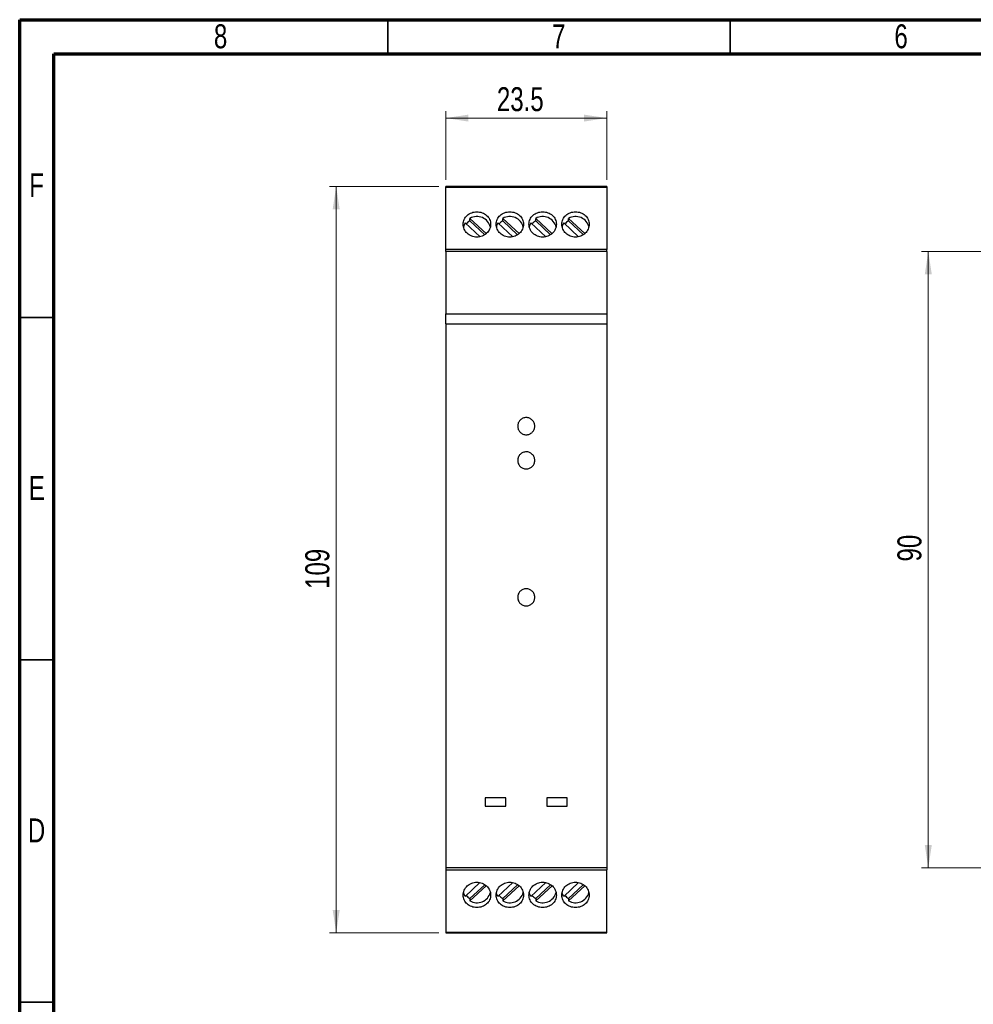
# Model space of a CAD drawing. Header units: millimetres. Extents: x 8 to 415, y 5 to 292.
# Tile 2 of 3: x 8 to 147, y 148 to 292. Entities that reach past the tile are written whole.
import ezdxf

# ---------------------------------------------------------------- set-up
doc = ezdxf.new("R2010")
doc.units = ezdxf.units.MM
doc.styles.add('SLDTEXTSTYLE0', font='TXT', dxfattribs={"width": 0.75})
doc.dimstyles.new('SLDDIMSTYLE0', dxfattribs={"dimtxt": 3.5, "dimasz": 3.302, "dimexe": 0, "dimexo": 0.0625, "dimgap": 0.875, "dimtad": 1, "dimrnd": 1e-09, "dimzin": 12, "dimdsep": 46, "dimtxsty": 'SLDTEXTSTYLE0', "dimsah": 1, "dimcen": 0.09, "dimadec": 0, "dimazin": 3, "dimtfac": 1, "dimtofl": 0, "dimtmove": 0, "dimatfit": 3, "dimfxl": 1, "dimfrac": 2, "dimtolj": 1, "dimtzin": 12, "dimarcsym": 0})

# ---------------------------------------------------------------- blocks, each defined once
blk = doc.blocks.new('_D')
at = {"color": 7, "linetype": 'Continuous', "lineweight": 18}
for p, q in [((68.72, 267.63), (52.72, 267.63)), ((53.72, 267.63), (53.72, 158.63)), ((68.72, 158.63), (52.72, 158.63))]:
    blk.add_line(p, q, dxfattribs=at)
for points in [[(53.72, 267.63), (53.21, 264.32), (54.23, 264.32)], [(53.72, 158.63), (54.23, 161.93), (53.21, 161.93)]]:
    blk.add_solid(points, dxfattribs=at)
at = {"color": 7, "linetype": 'Continuous', "lineweight": 18, "insert": (49.21, 208.86), "char_height": 3.5, "attachment_point": 1, "rotation": 90, "style": 'SLDTEXTSTYLE0'}
blk.add_mtext('109', dxfattribs=at)
blk = doc.blocks.new('_D_1')
at = {"color": 7, "linetype": 'Continuous', "lineweight": 18}
for p, q in [((69.72, 268.63), (69.72, 278.63)), ((69.72, 277.63), (93.22, 277.63)), ((93.22, 268.63), (93.22, 278.63))]:
    blk.add_line(p, q, dxfattribs=at)
for points in [[(69.72, 277.63), (73.02, 277.12), (73.02, 278.13)], [(93.22, 277.63), (89.92, 278.13), (89.92, 277.12)]]:
    blk.add_solid(points, dxfattribs=at)
at = {"color": 7, "linetype": 'Continuous', "lineweight": 18, "insert": (77.19, 282.14), "char_height": 3.5, "attachment_point": 1, "style": 'SLDTEXTSTYLE0'}
blk.add_mtext('23.5', dxfattribs=at)
blk = doc.blocks.new('_D_2')
at = {"color": 7, "linetype": 'Continuous', "lineweight": 18}
for p, q in [((149.19, 258.13), (139.19, 258.13)), ((140.19, 258.13), (140.19, 168.13)), ((149.19, 168.13), (139.19, 168.13))]:
    blk.add_line(p, q, dxfattribs=at)
for points in [[(140.19, 258.13), (139.68, 254.82), (140.7, 254.82)], [(140.19, 168.13), (140.7, 171.43), (139.68, 171.43)]]:
    blk.add_solid(points, dxfattribs=at)
at = {"color": 7, "linetype": 'Continuous', "lineweight": 18, "insert": (135.68, 212.86), "char_height": 3.5, "attachment_point": 1, "rotation": 90, "style": 'SLDTEXTSTYLE0'}
blk.add_mtext('90', dxfattribs=at)

msp = doc.modelspace()

# ---------------------------------------------------------------- linework, layer by layer
at = {"color": 7, "linetype": 'Continuous', "lineweight": 70}
for p, q in [((7.5, 5), (7.5, 292)), ((7.5, 292), (415, 292)), ((12.5, 10), (12.5, 287)), ((12.5, 287), (410, 287))]:
    msp.add_line(p, q, dxfattribs=at)
at = {"color": 7, "linetype": 'Continuous', "lineweight": 35}
for p, q in [((61.25, 287), (61.25, 292)), ((111.25, 287), (111.25, 292)), ((12.5, 248.5), (7.5, 248.5)), ((12.5, 198.5), (7.5, 198.5)), ((12.5, 148.5), (7.5, 148.5)), ((12.499, 148.5), (12.501, 148.5))]:
    msp.add_line(p, q, dxfattribs=at)
at = {"color": 7, "linetype": 'Continuous', "lineweight": 25}
for p, q in [((93.223, 267.626), (69.723, 267.626)), ((69.723, 267.526), (69.723, 267.626)), ((69.723, 267.526), (93.223, 267.526)), ((69.723, 258.426), (69.723, 267.526)), ((93.223, 267.626), (93.223, 267.526)), ((93.223, 267.526), (93.223, 258.426)), ((72.55, 262.319), (74.722, 260.304)), ((73.257, 262.6), (73.257, 262.974)), ((75.633, 260.772), (73.257, 262.974)), ((75.418, 260.596), (73.257, 262.6)), ((77.35, 262.319), (79.522, 260.304)), ((78.057, 262.6), (78.057, 262.974)), ((80.433, 260.772), (78.057, 262.974)), ((80.218, 260.596), (78.057, 262.6)), ((82.15, 262.319), (84.322, 260.304)), ((82.857, 262.6), (82.857, 262.974)), ((85.233, 260.772), (82.857, 262.974)), ((85.018, 260.596), (82.857, 262.6)), ((86.95, 262.319), (89.122, 260.304)), ((87.657, 262.6), (87.657, 262.974)), ((90.033, 260.772), (87.657, 262.974)), ((89.818, 260.596), (87.657, 262.6)), ((93.223, 258.426), (69.723, 258.426)), ((69.723, 258.126), (69.723, 258.426)), ((93.223, 258.126), (69.723, 258.126)), ((69.723, 258.126), (69.723, 249.02)), ((93.223, 258.126), (93.223, 258.426)), ((93.223, 258.126), (93.223, 249.02)), ((69.723, 249.02), (93.223, 249.02)), ((69.723, 247.552), (69.723, 249.02)), ((93.223, 249.02), (93.223, 247.552)), ((69.723, 247.552), (69.723, 168.126)), ((69.723, 247.552), (93.223, 247.552)), ((93.223, 247.552), (93.223, 168.126)), ((78.473, 178.326), (75.473, 178.326)), ((75.473, 178.326), (75.473, 177.126)), ((75.473, 177.126), (78.473, 177.126)), ((78.473, 177.126), (78.473, 178.326)), ((87.473, 178.326), (84.473, 178.326)), ((84.473, 178.326), (84.473, 177.126)), ((84.473, 177.126), (87.473, 177.126)), ((87.473, 177.126), (87.473, 178.326)), ((93.223, 168.126), (69.723, 168.126)), ((69.723, 168.126), (69.723, 167.826)), ((69.723, 167.826), (93.223, 167.826)), ((69.723, 167.826), (69.723, 158.726)), ((93.223, 168.126), (93.223, 167.826)), ((93.223, 158.726), (93.223, 167.826)), ((72.55, 163.933), (74.721, 165.946)), ((75.409, 165.647), (73.257, 163.652)), ((75.642, 165.488), (73.257, 163.277)), ((77.35, 163.933), (79.521, 165.946)), ((80.209, 165.647), (78.057, 163.652)), ((80.442, 165.488), (78.057, 163.277)), ((82.15, 163.933), (84.321, 165.946)), ((85.009, 165.647), (82.857, 163.652)), ((85.242, 165.488), (82.857, 163.277)), ((86.95, 163.933), (89.121, 165.946)), ((89.809, 165.647), (87.657, 163.652)), ((90.042, 165.488), (87.657, 163.277)), ((73.257, 163.652), (73.257, 163.277)), ((78.057, 163.652), (78.057, 163.277)), ((82.857, 163.652), (82.857, 163.277)), ((87.657, 163.652), (87.657, 163.277)), ((69.723, 158.726), (93.223, 158.726)), ((69.723, 158.726), (69.723, 158.626)), ((69.723, 158.626), (93.223, 158.626)), ((93.223, 158.626), (93.223, 158.726))]:
    msp.add_line(p, q, dxfattribs=at)
at = {"color": 7, "linetype": 'Continuous', "lineweight": 25, "flags": 128}
for points in [[(72.55, 262.319), (72.345, 261.87), (72.316, 261.762)], [(77.35, 262.319), (77.145, 261.87), (77.116, 261.762)], [(82.15, 262.319), (81.945, 261.87), (81.916, 261.762)], [(86.95, 262.319), (86.745, 261.87), (86.716, 261.762)], [(72.55, 163.933), (72.345, 164.382), (72.317, 164.49)], [(77.35, 163.933), (77.145, 164.382), (77.117, 164.49)], [(82.15, 163.933), (81.945, 164.382), (81.917, 164.49)], [(86.95, 163.933), (86.745, 164.382), (86.717, 164.49)]]:
    msp.add_lwpolyline(points, dxfattribs=at)
at = {"color": 7, "linetype": 'Continuous', "lineweight": 25}
for centre, radius, start, end in [((74.275, 261.227), 2.023, 13.40174, 120.22586), ((79.075, 261.227), 2.023, 13.40174, 120.22586), ((83.875, 261.227), 2.023, 13.40174, 120.22586), ((88.675, 261.227), 2.023, 13.40174, 120.22586), ((74.195, 260.874), 1.964, 118.52592, 138.89397), ((78.995, 260.874), 1.964, 118.52592, 138.89397), ((83.795, 260.874), 1.964, 118.52592, 138.89397), ((88.595, 260.874), 1.964, 118.52592, 138.89397), ((74.195, 165.377), 1.964, 221.10603, 241.47408), ((74.275, 165.03), 2.027, 239.84021, 344.76007), ((78.995, 165.377), 1.964, 221.10603, 241.47408), ((79.075, 165.03), 2.027, 239.84021, 344.76007), ((83.795, 165.377), 1.964, 221.10603, 241.47408), ((83.875, 165.03), 2.027, 239.84021, 344.76007), ((88.595, 165.377), 1.964, 221.10603, 241.47408), ((88.675, 165.03), 2.027, 239.84021, 344.76007)]:
    msp.add_arc(centre, radius, start, end, dxfattribs=at)
for points, knots in [([(74.273, 260.231), (74.405, 260.231), (74.535, 260.243), (74.791, 260.292), (74.918, 260.33), (75.16, 260.427), (75.275, 260.486), (75.492, 260.625), (75.595, 260.706), (75.872, 260.971), (76.021, 261.183), (76.22, 261.636), (76.273, 261.883), (76.273, 262.246), (76.26, 262.368), (76.209, 262.604), (76.171, 262.718), (76.071, 262.939), (76.008, 263.045), (75.864, 263.241), (75.781, 263.332), (75.594, 263.5), (75.494, 263.574), (75.277, 263.704), (75.16, 263.759), (74.918, 263.849), (74.793, 263.882), (74.537, 263.928), (74.404, 263.94), (74.013, 263.94), (73.749, 263.893), (73.268, 263.716), (73.045, 263.584), (72.768, 263.335), (72.683, 263.243), (72.538, 263.046), (72.476, 262.942), (72.376, 262.721), (72.337, 262.605), (72.286, 262.37), (72.273, 262.25), (72.273, 262.005), (72.286, 261.884), (72.336, 261.645), (72.375, 261.525), (72.475, 261.297), (72.536, 261.188), (72.681, 260.982), (72.765, 260.884), (73.042, 260.619), (73.265, 260.475), (73.746, 260.282), (74.008, 260.231), (74.273, 260.231)], [0, 0, 0, 0, 0.03125, 0.03125, 0.0625, 0.0625, 0.09375, 0.09375, 0.125, 0.125, 0.1875, 0.1875, 0.25, 0.25, 0.28125, 0.28125, 0.3125, 0.3125, 0.34375, 0.34375, 0.375, 0.375, 0.40625, 0.40625, 0.4375, 0.4375, 0.46875, 0.46875, 0.5, 0.5, 0.5625, 0.5625, 0.625, 0.625, 0.65625, 0.65625, 0.6875, 0.6875, 0.71875, 0.71875, 0.75, 0.75, 0.78125, 0.78125, 0.8125, 0.8125, 0.84375, 0.84375, 0.875, 0.875, 0.9375, 0.9375, 1, 1, 1, 1]), ([(79.073, 260.231), (79.205, 260.231), (79.335, 260.243), (79.591, 260.292), (79.718, 260.33), (79.96, 260.427), (80.075, 260.486), (80.292, 260.625), (80.395, 260.706), (80.672, 260.971), (80.821, 261.183), (81.02, 261.636), (81.073, 261.883), (81.073, 262.246), (81.06, 262.368), (81.009, 262.604), (80.971, 262.718), (80.871, 262.939), (80.808, 263.045), (80.664, 263.241), (80.581, 263.332), (80.394, 263.5), (80.294, 263.574), (80.077, 263.704), (79.96, 263.759), (79.718, 263.849), (79.593, 263.882), (79.337, 263.928), (79.204, 263.94), (78.813, 263.94), (78.549, 263.893), (78.068, 263.716), (77.845, 263.584), (77.568, 263.335), (77.483, 263.243), (77.338, 263.046), (77.276, 262.942), (77.176, 262.721), (77.137, 262.605), (77.086, 262.37), (77.073, 262.25), (77.073, 262.005), (77.086, 261.884), (77.136, 261.645), (77.175, 261.525), (77.275, 261.297), (77.336, 261.188), (77.481, 260.982), (77.565, 260.884), (77.842, 260.619), (78.065, 260.475), (78.546, 260.282), (78.808, 260.231), (79.073, 260.231)], [0, 0, 0, 0, 0.03125, 0.03125, 0.0625, 0.0625, 0.09375, 0.09375, 0.125, 0.125, 0.1875, 0.1875, 0.25, 0.25, 0.28125, 0.28125, 0.3125, 0.3125, 0.34375, 0.34375, 0.375, 0.375, 0.40625, 0.40625, 0.4375, 0.4375, 0.46875, 0.46875, 0.5, 0.5, 0.5625, 0.5625, 0.625, 0.625, 0.65625, 0.65625, 0.6875, 0.6875, 0.71875, 0.71875, 0.75, 0.75, 0.78125, 0.78125, 0.8125, 0.8125, 0.84375, 0.84375, 0.875, 0.875, 0.9375, 0.9375, 1, 1, 1, 1]), ([(83.873, 260.231), (84.005, 260.231), (84.135, 260.243), (84.391, 260.292), (84.518, 260.33), (84.76, 260.427), (84.875, 260.486), (85.092, 260.625), (85.195, 260.706), (85.472, 260.971), (85.621, 261.183), (85.82, 261.636), (85.873, 261.883), (85.873, 262.246), (85.86, 262.368), (85.809, 262.604), (85.771, 262.718), (85.671, 262.939), (85.608, 263.045), (85.464, 263.241), (85.381, 263.332), (85.194, 263.5), (85.094, 263.574), (84.877, 263.704), (84.76, 263.759), (84.518, 263.849), (84.393, 263.882), (84.137, 263.928), (84.004, 263.94), (83.613, 263.94), (83.349, 263.893), (82.868, 263.716), (82.645, 263.584), (82.368, 263.335), (82.283, 263.243), (82.138, 263.046), (82.076, 262.942), (81.976, 262.721), (81.937, 262.605), (81.886, 262.37), (81.873, 262.25), (81.873, 262.005), (81.886, 261.884), (81.936, 261.645), (81.975, 261.525), (82.075, 261.297), (82.136, 261.188), (82.281, 260.982), (82.365, 260.884), (82.642, 260.619), (82.865, 260.475), (83.346, 260.282), (83.608, 260.231), (83.873, 260.231)], [0, 0, 0, 0, 0.03125, 0.03125, 0.0625, 0.0625, 0.09375, 0.09375, 0.125, 0.125, 0.1875, 0.1875, 0.25, 0.25, 0.28125, 0.28125, 0.3125, 0.3125, 0.34375, 0.34375, 0.375, 0.375, 0.40625, 0.40625, 0.4375, 0.4375, 0.46875, 0.46875, 0.5, 0.5, 0.5625, 0.5625, 0.625, 0.625, 0.65625, 0.65625, 0.6875, 0.6875, 0.71875, 0.71875, 0.75, 0.75, 0.78125, 0.78125, 0.8125, 0.8125, 0.84375, 0.84375, 0.875, 0.875, 0.9375, 0.9375, 1, 1, 1, 1]), ([(88.673, 260.231), (88.805, 260.231), (88.935, 260.243), (89.191, 260.292), (89.318, 260.33), (89.56, 260.427), (89.675, 260.486), (89.892, 260.625), (89.995, 260.706), (90.272, 260.971), (90.421, 261.183), (90.62, 261.636), (90.673, 261.883), (90.673, 262.246), (90.66, 262.368), (90.609, 262.604), (90.571, 262.718), (90.471, 262.939), (90.408, 263.045), (90.264, 263.241), (90.181, 263.332), (89.994, 263.5), (89.894, 263.574), (89.677, 263.704), (89.56, 263.759), (89.318, 263.849), (89.193, 263.882), (88.937, 263.928), (88.804, 263.94), (88.413, 263.94), (88.149, 263.893), (87.668, 263.716), (87.445, 263.584), (87.168, 263.335), (87.083, 263.243), (86.938, 263.046), (86.876, 262.942), (86.776, 262.721), (86.737, 262.605), (86.686, 262.37), (86.673, 262.25), (86.673, 262.005), (86.686, 261.884), (86.736, 261.645), (86.775, 261.525), (86.875, 261.297), (86.936, 261.188), (87.081, 260.982), (87.165, 260.884), (87.442, 260.619), (87.665, 260.475), (88.146, 260.282), (88.408, 260.231), (88.673, 260.231)], [0, 0, 0, 0, 0.03125, 0.03125, 0.0625, 0.0625, 0.09375, 0.09375, 0.125, 0.125, 0.1875, 0.1875, 0.25, 0.25, 0.28125, 0.28125, 0.3125, 0.3125, 0.34375, 0.34375, 0.375, 0.375, 0.40625, 0.40625, 0.4375, 0.4375, 0.46875, 0.46875, 0.5, 0.5, 0.5625, 0.5625, 0.625, 0.625, 0.65625, 0.65625, 0.6875, 0.6875, 0.71875, 0.71875, 0.75, 0.75, 0.78125, 0.78125, 0.8125, 0.8125, 0.84375, 0.84375, 0.875, 0.875, 0.9375, 0.9375, 1, 1, 1, 1]), ([(82.723, 232.626), (82.723, 232.461), (82.691, 232.3), (82.597, 232.073), (82.559, 232.001), (82.468, 231.865), (82.416, 231.801), (82.243, 231.628), (82.103, 231.534), (81.802, 231.409), (81.637, 231.376), (81.31, 231.376), (81.145, 231.408), (80.842, 231.534), (80.704, 231.626), (80.471, 231.86), (80.38, 231.998), (80.255, 232.3), (80.223, 232.464), (80.223, 232.789), (80.256, 232.953), (80.379, 233.253), (80.472, 233.392), (80.702, 233.623), (80.841, 233.717), (81.143, 233.843), (81.307, 233.876), (81.637, 233.876), (81.8, 233.843), (82.028, 233.749), (82.1, 233.71), (82.236, 233.62), (82.3, 233.567), (82.473, 233.393), (82.566, 233.254), (82.69, 232.954), (82.723, 232.79), (82.723, 232.626)], [0, 0, 0, 0, 0.0625, 0.0625, 0.09375, 0.09375, 0.125, 0.125, 0.1875, 0.1875, 0.25, 0.25, 0.3125, 0.3125, 0.375, 0.375, 0.4375, 0.4375, 0.5, 0.5, 0.5625, 0.5625, 0.625, 0.625, 0.6875, 0.6875, 0.75, 0.75, 0.8125, 0.8125, 0.84375, 0.84375, 0.875, 0.875, 0.9375, 0.9375, 1, 1, 1, 1]), ([(82.723, 227.626), (82.723, 227.461), (82.691, 227.299), (82.597, 227.072), (82.558, 227.001), (82.468, 226.865), (82.415, 226.8), (82.242, 226.627), (82.103, 226.534), (81.801, 226.409), (81.637, 226.376), (81.31, 226.376), (81.146, 226.408), (80.843, 226.534), (80.705, 226.626), (80.472, 226.859), (80.38, 226.997), (80.286, 227.224), (80.263, 227.302), (80.231, 227.462), (80.223, 227.545), (80.223, 227.789), (80.256, 227.953), (80.38, 228.253), (80.473, 228.393), (80.703, 228.624), (80.841, 228.717), (81.144, 228.843), (81.307, 228.876), (81.637, 228.876), (81.8, 228.844), (82.027, 228.749), (82.099, 228.711), (82.235, 228.62), (82.299, 228.567), (82.472, 228.394), (82.565, 228.255), (82.69, 227.955), (82.723, 227.791), (82.723, 227.626)], [0, 0, 0, 0, 0.0625, 0.0625, 0.09375, 0.09375, 0.125, 0.125, 0.1875, 0.1875, 0.25, 0.25, 0.3125, 0.3125, 0.375, 0.375, 0.4375, 0.4375, 0.46875, 0.46875, 0.5, 0.5, 0.5625, 0.5625, 0.625, 0.625, 0.6875, 0.6875, 0.75, 0.75, 0.8125, 0.8125, 0.84375, 0.84375, 0.875, 0.875, 0.9375, 0.9375, 1, 1, 1, 1]), ([(82.723, 207.626), (82.723, 207.461), (82.69, 207.299), (82.596, 207.072), (82.558, 207), (82.467, 206.864), (82.415, 206.8), (82.242, 206.627), (82.102, 206.534), (81.801, 206.409), (81.637, 206.376), (81.311, 206.376), (81.147, 206.408), (80.844, 206.533), (80.706, 206.625), (80.473, 206.858), (80.381, 206.996), (80.287, 207.223), (80.263, 207.301), (80.231, 207.461), (80.223, 207.544), (80.223, 207.788), (80.255, 207.953), (80.38, 208.254), (80.473, 208.393), (80.703, 208.624), (80.842, 208.717), (81.144, 208.843), (81.307, 208.876), (81.636, 208.876), (81.799, 208.844), (82.026, 208.75), (82.098, 208.711), (82.234, 208.621), (82.298, 208.568), (82.472, 208.395), (82.565, 208.256), (82.69, 207.955), (82.723, 207.791), (82.723, 207.626)], [0, 0, 0, 0, 0.0625, 0.0625, 0.09375, 0.09375, 0.125, 0.125, 0.1875, 0.1875, 0.25, 0.25, 0.3125, 0.3125, 0.375, 0.375, 0.4375, 0.4375, 0.46875, 0.46875, 0.5, 0.5, 0.5625, 0.5625, 0.625, 0.625, 0.6875, 0.6875, 0.75, 0.75, 0.8125, 0.8125, 0.84375, 0.84375, 0.875, 0.875, 0.9375, 0.9375, 1, 1, 1, 1]), ([(74.273, 162.312), (74.405, 162.312), (74.535, 162.324), (74.791, 162.369), (74.918, 162.403), (75.16, 162.492), (75.275, 162.547), (75.492, 162.677), (75.595, 162.752), (75.872, 163.001), (76.021, 163.202), (76.22, 163.641), (76.273, 163.883), (76.273, 164.246), (76.26, 164.369), (76.209, 164.609), (76.171, 164.726), (76.071, 164.955), (76.008, 165.066), (75.864, 165.271), (75.781, 165.368), (75.594, 165.546), (75.494, 165.626), (75.277, 165.765), (75.16, 165.825), (74.918, 165.922), (74.793, 165.959), (74.537, 166.008), (74.404, 166.021), (74.013, 166.021), (73.749, 165.97), (73.268, 165.778), (73.045, 165.635), (72.768, 165.371), (72.683, 165.273), (72.538, 165.066), (72.476, 164.958), (72.376, 164.73), (72.337, 164.61), (72.286, 164.371), (72.273, 164.25), (72.273, 164.005), (72.286, 163.885), (72.336, 163.65), (72.375, 163.533), (72.475, 163.313), (72.536, 163.208), (72.681, 163.012), (72.765, 162.919), (73.042, 162.67), (73.265, 162.537), (73.746, 162.359), (74.008, 162.312), (74.273, 162.312)], [0, 0, 0, 0, 0.03125, 0.03125, 0.0625, 0.0625, 0.09375, 0.09375, 0.125, 0.125, 0.1875, 0.1875, 0.25, 0.25, 0.28125, 0.28125, 0.3125, 0.3125, 0.34375, 0.34375, 0.375, 0.375, 0.40625, 0.40625, 0.4375, 0.4375, 0.46875, 0.46875, 0.5, 0.5, 0.5625, 0.5625, 0.625, 0.625, 0.65625, 0.65625, 0.6875, 0.6875, 0.71875, 0.71875, 0.75, 0.75, 0.78125, 0.78125, 0.8125, 0.8125, 0.84375, 0.84375, 0.875, 0.875, 0.9375, 0.9375, 1, 1, 1, 1]), ([(79.073, 162.312), (79.205, 162.312), (79.335, 162.324), (79.591, 162.369), (79.718, 162.403), (79.96, 162.492), (80.075, 162.547), (80.292, 162.677), (80.395, 162.752), (80.672, 163.001), (80.821, 163.202), (81.02, 163.641), (81.073, 163.883), (81.073, 164.246), (81.06, 164.369), (81.009, 164.609), (80.971, 164.726), (80.871, 164.955), (80.808, 165.066), (80.664, 165.271), (80.581, 165.368), (80.394, 165.546), (80.294, 165.626), (80.077, 165.765), (79.96, 165.825), (79.718, 165.922), (79.593, 165.959), (79.337, 166.008), (79.204, 166.021), (78.813, 166.021), (78.549, 165.97), (78.068, 165.778), (77.845, 165.635), (77.568, 165.371), (77.483, 165.273), (77.338, 165.066), (77.276, 164.958), (77.176, 164.73), (77.137, 164.61), (77.086, 164.371), (77.073, 164.25), (77.073, 164.005), (77.086, 163.885), (77.136, 163.65), (77.175, 163.533), (77.275, 163.313), (77.336, 163.208), (77.481, 163.012), (77.565, 162.919), (77.842, 162.67), (78.065, 162.537), (78.546, 162.359), (78.808, 162.312), (79.073, 162.312)], [0, 0, 0, 0, 0.03125, 0.03125, 0.0625, 0.0625, 0.09375, 0.09375, 0.125, 0.125, 0.1875, 0.1875, 0.25, 0.25, 0.28125, 0.28125, 0.3125, 0.3125, 0.34375, 0.34375, 0.375, 0.375, 0.40625, 0.40625, 0.4375, 0.4375, 0.46875, 0.46875, 0.5, 0.5, 0.5625, 0.5625, 0.625, 0.625, 0.65625, 0.65625, 0.6875, 0.6875, 0.71875, 0.71875, 0.75, 0.75, 0.78125, 0.78125, 0.8125, 0.8125, 0.84375, 0.84375, 0.875, 0.875, 0.9375, 0.9375, 1, 1, 1, 1]), ([(83.873, 162.312), (84.005, 162.312), (84.135, 162.324), (84.391, 162.369), (84.518, 162.403), (84.76, 162.492), (84.875, 162.547), (85.092, 162.677), (85.195, 162.752), (85.472, 163.001), (85.621, 163.202), (85.82, 163.641), (85.873, 163.883), (85.873, 164.246), (85.86, 164.369), (85.809, 164.609), (85.771, 164.726), (85.671, 164.955), (85.608, 165.066), (85.464, 165.271), (85.381, 165.368), (85.194, 165.546), (85.094, 165.626), (84.877, 165.765), (84.76, 165.825), (84.518, 165.922), (84.393, 165.959), (84.137, 166.008), (84.004, 166.021), (83.613, 166.021), (83.349, 165.97), (82.868, 165.778), (82.645, 165.635), (82.368, 165.371), (82.283, 165.273), (82.138, 165.066), (82.076, 164.958), (81.976, 164.73), (81.937, 164.61), (81.886, 164.371), (81.873, 164.25), (81.873, 164.005), (81.886, 163.885), (81.936, 163.65), (81.975, 163.533), (82.075, 163.313), (82.136, 163.208), (82.281, 163.012), (82.365, 162.919), (82.642, 162.67), (82.865, 162.537), (83.346, 162.359), (83.608, 162.312), (83.873, 162.312)], [0, 0, 0, 0, 0.03125, 0.03125, 0.0625, 0.0625, 0.09375, 0.09375, 0.125, 0.125, 0.1875, 0.1875, 0.25, 0.25, 0.28125, 0.28125, 0.3125, 0.3125, 0.34375, 0.34375, 0.375, 0.375, 0.40625, 0.40625, 0.4375, 0.4375, 0.46875, 0.46875, 0.5, 0.5, 0.5625, 0.5625, 0.625, 0.625, 0.65625, 0.65625, 0.6875, 0.6875, 0.71875, 0.71875, 0.75, 0.75, 0.78125, 0.78125, 0.8125, 0.8125, 0.84375, 0.84375, 0.875, 0.875, 0.9375, 0.9375, 1, 1, 1, 1]), ([(88.673, 162.312), (88.805, 162.312), (88.935, 162.324), (89.191, 162.369), (89.318, 162.403), (89.56, 162.492), (89.675, 162.547), (89.892, 162.677), (89.995, 162.752), (90.272, 163.001), (90.421, 163.202), (90.62, 163.641), (90.673, 163.883), (90.673, 164.246), (90.66, 164.369), (90.609, 164.609), (90.571, 164.726), (90.471, 164.955), (90.408, 165.066), (90.264, 165.271), (90.181, 165.368), (89.994, 165.546), (89.894, 165.626), (89.677, 165.765), (89.56, 165.825), (89.318, 165.922), (89.193, 165.959), (88.937, 166.008), (88.804, 166.021), (88.413, 166.021), (88.149, 165.97), (87.668, 165.778), (87.445, 165.635), (87.168, 165.371), (87.083, 165.273), (86.938, 165.066), (86.876, 164.958), (86.776, 164.73), (86.737, 164.61), (86.686, 164.371), (86.673, 164.25), (86.673, 164.005), (86.686, 163.885), (86.736, 163.65), (86.775, 163.533), (86.875, 163.313), (86.936, 163.208), (87.081, 163.012), (87.165, 162.919), (87.442, 162.67), (87.665, 162.537), (88.146, 162.359), (88.408, 162.312), (88.673, 162.312)], [0, 0, 0, 0, 0.03125, 0.03125, 0.0625, 0.0625, 0.09375, 0.09375, 0.125, 0.125, 0.1875, 0.1875, 0.25, 0.25, 0.28125, 0.28125, 0.3125, 0.3125, 0.34375, 0.34375, 0.375, 0.375, 0.40625, 0.40625, 0.4375, 0.4375, 0.46875, 0.46875, 0.5, 0.5, 0.5625, 0.5625, 0.625, 0.625, 0.65625, 0.65625, 0.6875, 0.6875, 0.71875, 0.71875, 0.75, 0.75, 0.78125, 0.78125, 0.8125, 0.8125, 0.84375, 0.84375, 0.875, 0.875, 0.9375, 0.9375, 1, 1, 1, 1])]:
    msp.add_open_spline(points, degree=3, knots=knots, dxfattribs=at)

# ---------------------------------------------------------------- texts
at = {"color": 7, "linetype": 'Continuous', "lineweight": 0, "char_height": 3.5, "attachment_point": 2, "style": 'SLDTEXTSTYLE0'}
for s, insert in [('8', (36.84, 291.326)), ('7', (86.215, 291.326)), ('6', (136.215, 291.326)), ('F', (9.964, 269.576)), ('E', (10.006, 225.326)), ('D', (9.96, 175.326))]:
    msp.add_mtext(s, dxfattribs=dict(at, insert=insert))

# ---------------------------------------------------------------- dimensions: what is measured, and where the dimension line sits
at = {"color": 7, "linetype": 'Continuous', "lineweight": 18}
dim = msp.add_linear_dim(base=(93.223, 277.626), p1=(69.723, 267.626), p2=(93.223, 267.626), dimstyle='SLDDIMSTYLE0', dxfattribs=at)
dim.commit()
dim.dimension.update_dxf_attribs({"geometry": '_D_1', "text_midpoint": (81.714, 277.626), "dimtype": 160})
for base, p1, p2, picture, middle in [((53.723, 158.626), (69.723, 267.626), (69.723, 158.626), '_D', (53.723, 212.735)), ((140.191, 168.126), (150.191, 258.126), (150.191, 168.126), '_D_2', (140.191, 215.442))]:
    dim = msp.add_linear_dim(base=base, p1=p1, p2=p2, angle=90, dimstyle='SLDDIMSTYLE0', dxfattribs=at)
    dim.commit()
    dim.dimension.update_dxf_attribs({"geometry": picture, "text_midpoint": middle, "dimtype": 160})

doc.saveas('drawing.dxf')
